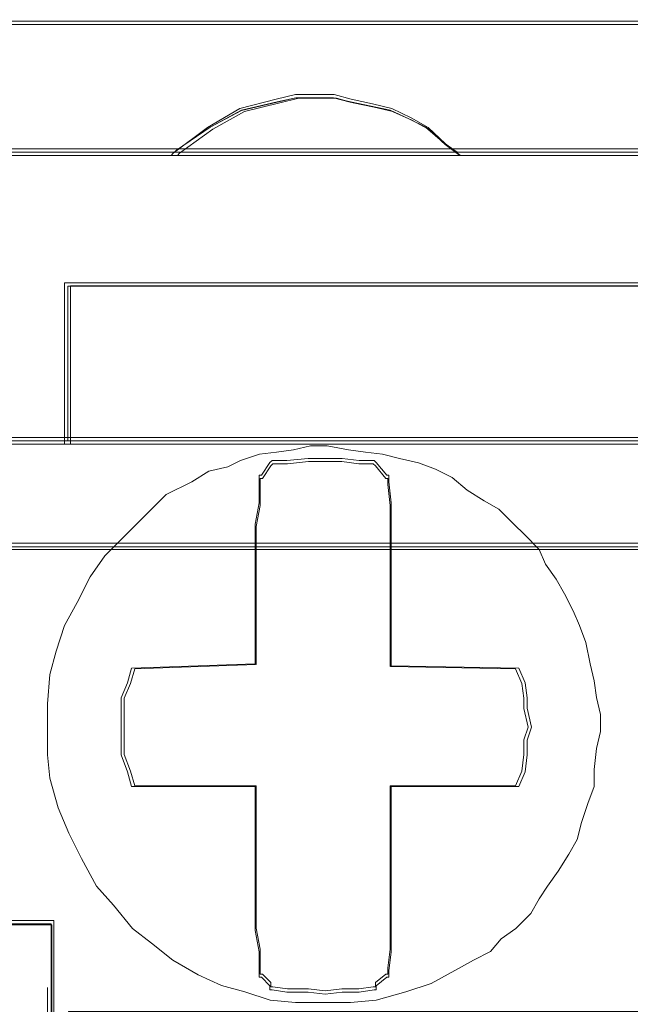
# Model space of a CAD drawing. Header units: millimetres. Extents: x -1290 to 1795, y -4192 to -1311.
# Tile 149 of 256: x 589.83 to 591.23, y -3302.43 to -3300.16. Entities that reach past the tile are written whole.
import ezdxf

# ---------------------------------------------------------------- set-up
doc = ezdxf.new("R2010")
doc.units = ezdxf.units.MM
doc.layers.add('$EL_istn', color=7, linetype='Continuous', lineweight=15)
doc.layers.add('Aparatura', color=7, linetype='Continuous', lineweight=13)
doc.styles.get("Standard").update_dxf_attribs({"font": 'ARIALN.TTF', "width": 0.8})
doc.dimstyles.new('100', dxfattribs={"dimtxt": 15, "dimasz": 10, "dimexe": 1.25, "dimexo": 0.625, "dimtad": 1, "dimdec": 0, "dimtxsty": 'Standard', "dimblk": 'OBLIQUE', "dimcen": 2.5, "dimadec": 0, "dimazin": 0, "dimtfac": 1, "dimtdec": 0, "dimtmove": 0, "dimatfit": 3, "dimldrblk": 'NONE', "dimfxl": 1, "dimarcsym": 0})

# ---------------------------------------------------------------- blocks, each defined once
blk = doc.blocks.new('_Oblique')
at = {"color": 0, "linetype": 'ByBlock', "lineweight": -2}
blk.add_line((-0.5, -0.5), (0.5, 0.5), dxfattribs=at)
blk = doc.blocks.new('*D43')
at = {"layer": '$EL_istn', "color": 0, "linetype": 'Continuous', "lineweight": -2, "ltscale": 0.1}
for p, q in [((605.2914, -3294.7164), (605.2914, -3319.5177)), ((518.0914, -3296.8148), (518.0914, -3319.5177)), ((518.0914, -3318.2677), (605.2914, -3318.2677))]:
    blk.add_line(p, q, dxfattribs=at)
at = {"layer": 'Defpoints', "color": 0}
for p in [(605.2914, -3294.0914), (518.0914, -3296.1898), (605.2914, -3318.2677)]:
    blk.add_point(p, dxfattribs=at)
at = {"layer": '$EL_istn', "color": 0, "linetype": 'ByBlock', "lineweight": -2, "xscale": 5, "yscale": 5, "zscale": 5, "rotation": 180}
blk.add_blockref('_Oblique', (518.0914, -3318.2677), dxfattribs=at)
at = {"layer": '$EL_istn', "color": 0, "linetype": 'ByBlock', "lineweight": -2, "xscale": 5, "yscale": 5, "zscale": 5}
blk.add_blockref('_Oblique', (605.2914, -3318.2677), dxfattribs=at)
at = {"layer": '$EL_istn', "color": 0, "lineweight": 5, "insert": (561.6914, -3313.5581), "char_height": 8, "attachment_point": 5}
blk.add_mtext('436', dxfattribs=at)
blk = doc.blocks.new('_None')

msp = doc.modelspace()

# ---------------------------------------------------------------- linework, layer by layer
at = {"layer": 'Aparatura', "lineweight": 13}
for points in [[(561.7986, -3300.1643), (596.0784, -3300.1643), (561.7986, -3300.1643)], [(590.841, -3300.4732), (590.8065, -3300.4462), (590.767, -3300.4084), (590.7276, -3300.3868), (590.6832, -3300.3652), (590.6389, -3300.3544), (590.5896, -3300.3436), (590.5502, -3300.3328), (590.5107, -3300.3328), (590.4614, -3300.3328), (590.4171, -3300.3436), (590.3333, -3300.3652), (590.2593, -3300.4084), (590.1805, -3300.4678), (590.1756, -3300.4732), (590.841, -3300.4732)], [(590.8065, -3300.4462), (590.767, -3300.4084), (590.7276, -3300.3868), (590.6832, -3300.3652), (590.6389, -3300.3544), (590.5896, -3300.3436), (590.5502, -3300.3328), (590.5107, -3300.3328), (590.4614, -3300.3328), (590.4171, -3300.3436), (590.3333, -3300.3652), (590.2593, -3300.4084), (590.1805, -3300.4678), (590.1756, -3300.4732), (590.841, -3300.4732), (590.8065, -3300.4462)], [(590.8065, -3300.4462), (590.767, -3300.4084), (590.7276, -3300.3868), (590.6832, -3300.3652), (590.6389, -3300.3544), (590.5896, -3300.3436), (590.5502, -3300.3328), (590.5107, -3300.3328), (590.4614, -3300.3328), (590.4171, -3300.3436), (590.3333, -3300.3652), (590.2593, -3300.4084), (590.1805, -3300.4678), (590.1756, -3300.4732), (590.841, -3300.4732), (590.8065, -3300.4462)], [(590.8065, -3300.4462), (590.767, -3300.4084), (590.7276, -3300.3868), (590.6832, -3300.3652), (590.6389, -3300.3544), (590.5896, -3300.3436), (590.5502, -3300.3328), (590.5107, -3300.3328), (590.4614, -3300.3328), (590.4171, -3300.3436), (590.3333, -3300.3652), (590.2593, -3300.4084), (590.1805, -3300.4678), (590.1756, -3300.4732), (590.841, -3300.4732), (590.8065, -3300.4462)], [(590.767, -3300.4084), (590.7276, -3300.3868), (590.6832, -3300.3652), (590.6389, -3300.3544), (590.5896, -3300.3436), (590.5502, -3300.3328), (590.5107, -3300.3328), (590.4614, -3300.3328), (590.4171, -3300.3436), (590.3333, -3300.3652), (590.2593, -3300.4084), (590.1805, -3300.4678), (590.1756, -3300.4732), (590.841, -3300.4732), (590.8065, -3300.4462), (590.767, -3300.4084)], [(590.7997, -3300.4416), (590.7612, -3300.4078), (590.7226, -3300.3885), (590.6793, -3300.3692), (590.6359, -3300.3596), (590.5878, -3300.35), (590.5492, -3300.3403), (590.5107, -3300.3403), (590.4625, -3300.3403), (590.4191, -3300.35), (590.3372, -3300.3692), (590.265, -3300.4078), (590.1879, -3300.4609), (590.1831, -3300.4657), (590.8335, -3300.4657), (590.7997, -3300.4416)], [(590.7612, -3300.4078), (590.7226, -3300.3885), (590.6793, -3300.3692), (590.6359, -3300.3596), (590.5878, -3300.35), (590.5492, -3300.3403), (590.5107, -3300.3403), (590.4625, -3300.3403), (590.4191, -3300.35), (590.3372, -3300.3692), (590.265, -3300.4078), (590.1879, -3300.4609), (590.1831, -3300.4657), (590.8335, -3300.4657), (590.7997, -3300.4416), (590.7612, -3300.4078)], [(561.7986, -3300.4578), (597.2576, -3300.4578), (561.7986, -3300.4578)], [(589.9301, -3300.8824), (589.9301, -3300.766), (589.9301, -3300.8824)], [(592.4825, -3300.766), (589.9301, -3300.766), (592.4825, -3300.766)], [(590.2633, -3300.766), (589.9301, -3300.766), (590.2633, -3300.766)], [(589.9301, -3300.8714), (589.9301, -3300.9869), (589.9301, -3301.1375), (592.4825, -3301.1375), (592.4825, -3300.9869), (592.4825, -3300.8714), (592.4825, -3300.766), (589.9301, -3300.766), (589.9301, -3300.8714)], [(589.9301, -3300.8714), (589.9301, -3300.9869), (589.9301, -3301.1375), (592.4825, -3301.1375), (592.4825, -3300.9869), (592.4825, -3300.8714), (592.4825, -3300.766), (589.9301, -3300.766), (589.9301, -3300.8714)], [(589.9301, -3300.8714), (589.9301, -3300.9869), (589.9301, -3301.1375), (592.4825, -3301.1375), (592.4825, -3300.9869), (592.4825, -3300.8714), (592.4825, -3300.766), (589.9301, -3300.766), (589.9301, -3300.8714)], [(589.9301, -3300.8714), (589.9301, -3300.9869), (589.9301, -3301.1375), (592.4825, -3301.1375), (592.4825, -3300.9869), (592.4825, -3300.8714), (592.4825, -3300.766), (589.9301, -3300.766), (589.9301, -3300.8714)], [(589.9376, -3300.8747), (589.9376, -3300.9855), (589.9376, -3301.13), (592.4746, -3301.13), (592.4746, -3300.9855), (592.4746, -3300.8747), (592.4746, -3300.7736), (589.9376, -3300.7736), (589.9376, -3300.8747)], [(589.9376, -3300.8747), (589.9376, -3300.9855), (589.9376, -3301.13), (592.4746, -3301.13), (592.4746, -3300.9855), (592.4746, -3300.8747), (592.4746, -3300.7736), (589.9376, -3300.7736), (589.9376, -3300.8747)], [(589.9301, -3300.9931), (589.9301, -3300.867), (589.9301, -3300.9931)], [(589.9301, -3301.1375), (589.9301, -3300.9776), (589.9301, -3301.1375)], [(589.9694, -3302.091), (589.9401, -3302.0325), (589.9158, -3301.9741), (589.8963, -3301.9059), (589.8914, -3301.8523), (589.8914, -3301.789), (589.8914, -3301.7354), (589.8963, -3301.6672), (589.9109, -3301.6136), (589.9304, -3301.5551), (589.9596, -3301.5016), (589.9889, -3301.4431), (590.023, -3301.3944), (590.0717, -3301.3457), (590.1156, -3301.3018), (590.1643, -3301.2531), (590.2228, -3301.2239), (590.2618, -3301.1996), (590.3057, -3301.1898), (590.3349, -3301.1752), (590.3788, -3301.1606), (590.4178, -3301.1557), (590.4568, -3301.1508), (590.4958, -3301.1411), (590.5347, -3301.1411), (590.5835, -3301.1508), (590.6225, -3301.1557), (590.6615, -3301.1606), (590.7005, -3301.1703), (590.7443, -3301.1801), (590.7833, -3301.1947), (590.8223, -3301.2142), (590.8564, -3301.2434), (590.8954, -3301.2677), (590.9295, -3301.2872), (590.9636, -3301.3213), (590.988, -3301.3457), (591.0221, -3301.3798), (591.0368, -3301.4139), (591.0611, -3301.448), (591.0806, -3301.4821), (591.1001, -3301.521), (591.1147, -3301.5551), (591.1294, -3301.5941), (591.1391, -3301.6428), (591.1489, -3301.6818), (591.1537, -3301.7208), (591.1635, -3301.7597), (591.1635, -3301.7987), (591.1537, -3301.8377), (591.1489, -3301.8864), (591.1489, -3301.9254), (591.1342, -3301.9643), (591.1196, -3302.0082), (591.1099, -3302.0471), (591.0904, -3302.0812), (591.066, -3302.1202), (591.0416, -3302.1543), (591.0221, -3302.1835), (591.0026, -3302.2176), (590.9685, -3302.2517), (590.9344, -3302.2761), (590.91, -3302.3053), (590.871, -3302.3248), (590.8369, -3302.3443), (590.7736, -3302.3784), (590.7151, -3302.3979), (590.6468, -3302.4173), (590.5884, -3302.4222), (590.5299, -3302.4222), (590.4616, -3302.4222), (590.4032, -3302.4173), (590.3447, -3302.3979), (590.2911, -3302.3832), (590.2374, -3302.3589), (590.179, -3302.3248), (590.1302, -3302.2858), (590.0864, -3302.2517), (590.0425, -3302.1981), (590.0035, -3302.1543), (589.9694, -3302.091)], [(589.9694, -3302.091), (589.9401, -3302.0325), (589.9158, -3301.9741), (589.8963, -3301.9059), (589.8914, -3301.8523), (589.8914, -3301.789), (589.8914, -3301.7354), (589.8963, -3301.6672), (589.9109, -3301.6136), (589.9304, -3301.5551), (589.9596, -3301.5016), (589.9889, -3301.4431), (590.023, -3301.3944), (590.0717, -3301.3457), (590.1156, -3301.3018), (590.1643, -3301.2531), (590.2228, -3301.2239), (590.2618, -3301.1996), (590.3057, -3301.1898), (590.3349, -3301.1752), (590.3788, -3301.1606), (590.4178, -3301.1557), (590.4568, -3301.1508), (590.4958, -3301.1411), (590.5347, -3301.1411), (590.5835, -3301.1508), (590.6225, -3301.1557), (590.6615, -3301.1606), (590.7005, -3301.1703), (590.7443, -3301.1801), (590.7833, -3301.1947), (590.8223, -3301.2142), (590.8564, -3301.2434), (590.8954, -3301.2677), (590.9295, -3301.2872), (590.9636, -3301.3213), (590.988, -3301.3457), (591.0221, -3301.3798), (591.0368, -3301.4139), (591.0611, -3301.448), (591.0806, -3301.4821), (591.1001, -3301.521), (591.1147, -3301.5551), (591.1294, -3301.5941), (591.1391, -3301.6428), (591.1489, -3301.6818), (591.1537, -3301.7208), (591.1635, -3301.7597), (591.1635, -3301.7987), (591.1537, -3301.8377), (591.1489, -3301.8864), (591.1489, -3301.9254), (591.1342, -3301.9643), (591.1196, -3302.0082), (591.1099, -3302.0471), (591.0904, -3302.0812), (591.066, -3302.1202), (591.0416, -3302.1543), (591.0221, -3302.1835), (591.0026, -3302.2176), (590.9685, -3302.2517), (590.9344, -3302.2761), (590.91, -3302.3053), (590.871, -3302.3248), (590.8369, -3302.3443), (590.7736, -3302.3784), (590.7151, -3302.3979), (590.6468, -3302.4173), (590.5884, -3302.4222), (590.5299, -3302.4222), (590.4616, -3302.4222), (590.4032, -3302.4173), (590.3447, -3302.3979), (590.2911, -3302.3832), (590.2374, -3302.3589), (590.179, -3302.3248), (590.1302, -3302.2858), (590.0864, -3302.2517), (590.0425, -3302.1981), (590.0035, -3302.1543), (589.9694, -3302.091)], [(591.1342, -3301.9643), (591.1196, -3302.0082), (591.1099, -3302.0471), (591.0904, -3302.0812), (591.066, -3302.1202), (591.0416, -3302.1543), (591.0221, -3302.1835), (591.0026, -3302.2176), (590.9685, -3302.2517), (590.9344, -3302.2761), (590.91, -3302.3053), (590.871, -3302.3248), (590.8369, -3302.3443), (590.7736, -3302.3784), (590.7151, -3302.3979), (590.6468, -3302.4173), (590.5884, -3302.4222), (590.5299, -3302.4222), (590.4616, -3302.4222), (590.4032, -3302.4173), (590.3447, -3302.3979), (590.2911, -3302.3832), (590.2374, -3302.3589), (590.179, -3302.3248), (590.1302, -3302.2858), (590.0864, -3302.2517), (590.0425, -3302.1981), (590.0035, -3302.1543), (589.9694, -3302.091), (589.9401, -3302.0325), (589.9158, -3301.9741), (589.8963, -3301.9059), (589.8914, -3301.8523), (589.8914, -3301.789), (589.8914, -3301.7354), (589.8963, -3301.6672), (589.9109, -3301.6136), (589.9304, -3301.5551), (589.9596, -3301.5016), (589.9889, -3301.4431), (590.023, -3301.3944), (590.0717, -3301.3457), (590.1156, -3301.3018), (590.1643, -3301.2531), (590.2228, -3301.2239), (590.2618, -3301.1996), (590.3057, -3301.1898), (590.3349, -3301.1752), (590.3788, -3301.1606), (590.4178, -3301.1557), (590.4568, -3301.1508), (590.4958, -3301.1411), (590.5347, -3301.1411), (590.5835, -3301.1508), (590.6225, -3301.1557), (590.6615, -3301.1606), (590.7005, -3301.1703), (590.7443, -3301.1801), (590.7833, -3301.1947), (590.8223, -3301.2142), (590.8564, -3301.2434), (590.8954, -3301.2677), (590.9295, -3301.2872), (590.9636, -3301.3213), (590.988, -3301.3457), (591.0221, -3301.3798), (591.0368, -3301.4139), (591.0611, -3301.448), (591.0806, -3301.4821), (591.1001, -3301.521), (591.1147, -3301.5551), (591.1294, -3301.5941), (591.1391, -3301.6428), (591.1489, -3301.6818), (591.1537, -3301.7208), (591.1635, -3301.7597), (591.1635, -3301.7987), (591.1537, -3301.8377), (591.1489, -3301.8864), (591.1489, -3301.9254), (591.1342, -3301.9643)], [(591.1342, -3301.9643), (591.1196, -3302.0082), (591.1099, -3302.0471), (591.0904, -3302.0812), (591.066, -3302.1202), (591.0416, -3302.1543), (591.0221, -3302.1835), (591.0026, -3302.2176), (590.9685, -3302.2517), (590.9344, -3302.2761), (590.91, -3302.3053), (590.871, -3302.3248), (590.8369, -3302.3443), (590.7736, -3302.3784), (590.7151, -3302.3979), (590.6468, -3302.4173), (590.5884, -3302.4222), (590.5299, -3302.4222), (590.4616, -3302.4222), (590.4032, -3302.4173), (590.3447, -3302.3979), (590.2911, -3302.3832), (590.2374, -3302.3589), (590.179, -3302.3248), (590.1302, -3302.2858), (590.0864, -3302.2517), (590.0425, -3302.1981), (590.0035, -3302.1543), (589.9694, -3302.091), (589.9401, -3302.0325), (589.9158, -3301.9741), (589.8963, -3301.9059), (589.8914, -3301.8523), (589.8914, -3301.789), (589.8914, -3301.7354), (589.8963, -3301.6672), (589.9109, -3301.6136), (589.9304, -3301.5551), (589.9596, -3301.5016), (589.9889, -3301.4431), (590.023, -3301.3944), (590.0717, -3301.3457), (590.1156, -3301.3018), (590.1643, -3301.2531), (590.2228, -3301.2239), (590.2618, -3301.1996), (590.3057, -3301.1898), (590.3349, -3301.1752), (590.3788, -3301.1606), (590.4178, -3301.1557), (590.4568, -3301.1508), (590.4958, -3301.1411), (590.5347, -3301.1411), (590.5835, -3301.1508), (590.6225, -3301.1557), (590.6615, -3301.1606), (590.7005, -3301.1703), (590.7443, -3301.1801), (590.7833, -3301.1947), (590.8223, -3301.2142), (590.8564, -3301.2434), (590.8954, -3301.2677), (590.9295, -3301.2872), (590.9636, -3301.3213), (590.988, -3301.3457), (591.0221, -3301.3798), (591.0368, -3301.4139), (591.0611, -3301.448), (591.0806, -3301.4821), (591.1001, -3301.521), (591.1147, -3301.5551), (591.1294, -3301.5941), (591.1391, -3301.6428), (591.1489, -3301.6818), (591.1537, -3301.7208), (591.1635, -3301.7597), (591.1635, -3301.7987), (591.1537, -3301.8377), (591.1489, -3301.8864), (591.1489, -3301.9254), (591.1342, -3301.9643)], [(591.0904, -3302.0812), (591.1099, -3302.0471), (591.1196, -3302.0082), (591.1342, -3301.9643), (591.1489, -3301.9254), (591.1489, -3301.8864), (591.1537, -3301.8377), (591.1635, -3301.7987), (591.1635, -3301.7597), (591.1537, -3301.7208), (591.1489, -3301.6818), (591.1391, -3301.6428), (591.1294, -3301.5941), (591.1147, -3301.5551), (591.1001, -3301.521), (591.0806, -3301.4821), (591.0611, -3301.448), (591.0368, -3301.4139), (591.0221, -3301.3798), (590.988, -3301.3457), (590.9636, -3301.3213), (590.9295, -3301.2872), (590.8954, -3301.2677), (590.8564, -3301.2434), (590.8223, -3301.2142), (590.7833, -3301.1947), (590.7443, -3301.1801), (590.7005, -3301.1703), (590.6615, -3301.1606), (590.6225, -3301.1557), (590.5835, -3301.1508), (590.5347, -3301.1411), (590.4958, -3301.1411), (590.4568, -3301.1508), (590.4178, -3301.1557), (590.3788, -3301.1606), (590.3349, -3301.1752), (590.3057, -3301.1898), (590.2618, -3301.1996), (590.2228, -3301.2239), (590.1643, -3301.2531), (590.1156, -3301.3018), (590.0717, -3301.3457), (590.023, -3301.3944), (589.9889, -3301.4431), (589.9596, -3301.5016), (589.9304, -3301.5551), (589.9109, -3301.6136), (589.8963, -3301.6672), (589.8914, -3301.7354), (589.8914, -3301.789), (589.8914, -3301.8523), (589.8963, -3301.9059), (589.9158, -3301.9741), (589.9401, -3302.0325), (589.9694, -3302.091), (590.0035, -3302.1543), (590.0425, -3302.1981), (590.0864, -3302.2517), (590.1302, -3302.2858), (590.179, -3302.3248), (590.2374, -3302.3589), (590.2911, -3302.3832), (590.3447, -3302.3979), (590.4032, -3302.4173), (590.4616, -3302.4222), (590.5299, -3302.4222), (590.5884, -3302.4222), (590.6468, -3302.4173), (590.7151, -3302.3979), (590.7736, -3302.3784), (590.8369, -3302.3443), (590.871, -3302.3248), (590.91, -3302.3053), (590.9344, -3302.2761), (590.9685, -3302.2517), (591.0026, -3302.2176), (591.0221, -3302.1835), (591.0416, -3302.1543), (591.066, -3302.1202), (591.0904, -3302.0812)], [(591.0904, -3302.0812), (591.1099, -3302.0471), (591.1196, -3302.0082), (591.1342, -3301.9643), (591.1489, -3301.9254), (591.1489, -3301.8864), (591.1537, -3301.8377), (591.1635, -3301.7987), (591.1635, -3301.7597), (591.1537, -3301.7208), (591.1489, -3301.6818), (591.1391, -3301.6428), (591.1294, -3301.5941), (591.1147, -3301.5551), (591.1001, -3301.521), (591.0806, -3301.4821), (591.0611, -3301.448), (591.0368, -3301.4139), (591.0221, -3301.3798), (590.988, -3301.3457), (590.9636, -3301.3213), (590.9295, -3301.2872), (590.8954, -3301.2677), (590.8564, -3301.2434), (590.8223, -3301.2142), (590.7833, -3301.1947), (590.7443, -3301.1801), (590.7005, -3301.1703), (590.6615, -3301.1606), (590.6225, -3301.1557), (590.5835, -3301.1508), (590.5347, -3301.1411), (590.4958, -3301.1411), (590.4568, -3301.1508), (590.4178, -3301.1557), (590.3788, -3301.1606), (590.3349, -3301.1752), (590.3057, -3301.1898), (590.2618, -3301.1996), (590.2228, -3301.2239), (590.1643, -3301.2531), (590.1156, -3301.3018), (590.0717, -3301.3457), (590.023, -3301.3944), (589.9889, -3301.4431), (589.9596, -3301.5016), (589.9304, -3301.5551), (589.9109, -3301.6136), (589.8963, -3301.6672), (589.8914, -3301.7354), (589.8914, -3301.789), (589.8914, -3301.8523), (589.8963, -3301.9059), (589.9158, -3301.9741), (589.9401, -3302.0325), (589.9694, -3302.091), (590.0035, -3302.1543), (590.0425, -3302.1981), (590.0864, -3302.2517), (590.1302, -3302.2858), (590.179, -3302.3248), (590.2374, -3302.3589), (590.2911, -3302.3832), (590.3447, -3302.3979), (590.4032, -3302.4173), (590.4616, -3302.4222), (590.5299, -3302.4222), (590.5884, -3302.4222), (590.6468, -3302.4173), (590.7151, -3302.3979), (590.7736, -3302.3784), (590.8369, -3302.3443), (590.871, -3302.3248), (590.91, -3302.3053), (590.9344, -3302.2761), (590.9685, -3302.2517), (591.0026, -3302.2176), (591.0221, -3302.1835), (591.0416, -3302.1543), (591.066, -3302.1202), (591.0904, -3302.0812)], [(590.0035, -3302.1543), (589.9694, -3302.091), (589.9401, -3302.0325), (589.9158, -3301.9741), (589.8963, -3301.9059), (589.8914, -3301.8523), (589.8914, -3301.789), (589.8914, -3301.7354), (589.8963, -3301.6672), (589.9109, -3301.6136), (589.9304, -3301.5551), (589.9596, -3301.5016), (589.9889, -3301.4431), (590.023, -3301.3944), (590.0717, -3301.3457), (590.1156, -3301.3018), (590.1643, -3301.2531), (590.2228, -3301.2239), (590.2618, -3301.1996), (590.3057, -3301.1898), (590.3349, -3301.1752), (590.3788, -3301.1606), (590.4178, -3301.1557), (590.4568, -3301.1508), (590.4958, -3301.1411), (590.5347, -3301.1411), (590.5835, -3301.1508), (590.6225, -3301.1557), (590.6615, -3301.1606), (590.7005, -3301.1703), (590.7443, -3301.1801), (590.7833, -3301.1947), (590.8223, -3301.2142), (590.8564, -3301.2434), (590.8954, -3301.2677), (590.9295, -3301.2872), (590.9636, -3301.3213), (590.988, -3301.3457), (591.0221, -3301.3798), (591.0368, -3301.4139), (591.0611, -3301.448), (591.0806, -3301.4821), (591.1001, -3301.521), (591.1147, -3301.5551), (591.1294, -3301.5941), (591.1391, -3301.6428), (591.1489, -3301.6818), (591.1537, -3301.7208), (591.1635, -3301.7597), (591.1635, -3301.7987), (591.1537, -3301.8377), (591.1489, -3301.8864), (591.1489, -3301.9254), (591.1342, -3301.9643), (591.1196, -3302.0082), (591.1099, -3302.0471), (591.0904, -3302.0812), (591.066, -3302.1202), (591.0416, -3302.1543), (591.0221, -3302.1835), (591.0026, -3302.2176), (590.9685, -3302.2517), (590.9344, -3302.2761), (590.91, -3302.3053), (590.871, -3302.3248), (590.8369, -3302.3443), (590.7736, -3302.3784), (590.7151, -3302.3979), (590.6468, -3302.4173), (590.5884, -3302.4222), (590.5299, -3302.4222), (590.4616, -3302.4222), (590.4032, -3302.4173), (590.3447, -3302.3979), (590.2911, -3302.3832), (590.2374, -3302.3589), (590.179, -3302.3248), (590.1302, -3302.2858), (590.0864, -3302.2517), (590.0425, -3302.1981), (590.0035, -3302.1543)], [(590.0748, -3301.6868), (590.0602, -3301.7209), (590.0602, -3301.7453), (590.0602, -3301.7891), (590.0602, -3301.8184), (590.0602, -3301.8525), (590.0748, -3301.8915), (590.0846, -3301.9256), (590.3684, -3301.9256), (590.3684, -3302.257), (590.3782, -3302.3057), (590.3782, -3302.3496), (590.3782, -3302.3642), (590.3831, -3302.3642), (590.4026, -3302.3837), (590.4026, -3302.3934), (590.4075, -3302.3934), (590.4418, -3302.3983), (590.4907, -3302.3983), (590.5298, -3302.4032), (590.569, -3302.3983), (590.6081, -3302.3983), (590.6423, -3302.3934), (590.6472, -3302.3934), (590.6472, -3302.3837), (590.6717, -3302.3642), (590.6766, -3302.3642), (590.6766, -3302.3496), (590.6815, -3302.3057), (590.6815, -3302.257), (590.6815, -3301.9256), (590.975, -3301.9256), (590.9897, -3301.8915), (590.9946, -3301.8525), (590.9946, -3301.8184), (591.0044, -3301.7891), (590.9946, -3301.7453), (590.9946, -3301.7209), (590.9897, -3301.6868), (590.975, -3301.6527), (590.6815, -3301.6478), (590.6815, -3301.3213), (590.6815, -3301.2725), (590.6766, -3301.2238), (590.6766, -3301.2092), (590.6717, -3301.2092), (590.6472, -3301.1799), (590.6423, -3301.1751), (590.6081, -3301.1751), (590.569, -3301.1702), (590.5298, -3301.1702), (590.4907, -3301.1702), (590.4418, -3301.1751), (590.4075, -3301.1751), (590.4026, -3301.1799), (590.3831, -3301.2092), (590.3782, -3301.2092), (590.3782, -3301.2238), (590.3782, -3301.2725), (590.3684, -3301.3213), (590.3684, -3301.6429), (590.0846, -3301.6527), (590.0748, -3301.6868)], [(590.0748, -3301.8915), (590.0846, -3301.9256), (590.3684, -3301.9256), (590.3684, -3302.257), (590.3782, -3302.3057), (590.3782, -3302.3496), (590.3782, -3302.3642), (590.3831, -3302.3642), (590.4026, -3302.3837), (590.4026, -3302.3934), (590.4075, -3302.3934), (590.4418, -3302.3983), (590.4907, -3302.3983), (590.5298, -3302.4032), (590.569, -3302.3983), (590.6081, -3302.3983), (590.6423, -3302.3934), (590.6472, -3302.3934), (590.6472, -3302.3837), (590.6717, -3302.3642), (590.6766, -3302.3642), (590.6766, -3302.3496), (590.6815, -3302.3057), (590.6815, -3302.257), (590.6815, -3301.9256), (590.975, -3301.9256), (590.9897, -3301.8915), (590.9946, -3301.8525), (590.9946, -3301.8184), (591.0044, -3301.7891), (590.9946, -3301.7453), (590.9946, -3301.7209), (590.9897, -3301.6868), (590.975, -3301.6527), (590.6815, -3301.6478), (590.6815, -3301.3213), (590.6815, -3301.2725), (590.6766, -3301.2238), (590.6766, -3301.2092), (590.6717, -3301.2092), (590.6472, -3301.1799), (590.6423, -3301.1751), (590.6081, -3301.1751), (590.569, -3301.1702), (590.5298, -3301.1702), (590.4907, -3301.1702), (590.4418, -3301.1751), (590.4075, -3301.1751), (590.4026, -3301.1799), (590.3831, -3301.2092), (590.3782, -3301.2092), (590.3782, -3301.2238), (590.3782, -3301.2725), (590.3684, -3301.3213), (590.3684, -3301.6429), (590.0846, -3301.6527), (590.0748, -3301.6868), (590.0602, -3301.7209), (590.0602, -3301.7453), (590.0602, -3301.7891), (590.0602, -3301.8184), (590.0602, -3301.8525), (590.0748, -3301.8915)], [(590.0748, -3301.8915), (590.0846, -3301.9256), (590.3684, -3301.9256), (590.3684, -3302.257), (590.3782, -3302.3057), (590.3782, -3302.3496), (590.3782, -3302.3642), (590.3831, -3302.3642), (590.4026, -3302.3837), (590.4026, -3302.3934), (590.4075, -3302.3934), (590.4418, -3302.3983), (590.4907, -3302.3983), (590.5298, -3302.4032), (590.569, -3302.3983), (590.6081, -3302.3983), (590.6423, -3302.3934), (590.6472, -3302.3934), (590.6472, -3302.3837), (590.6717, -3302.3642), (590.6766, -3302.3642), (590.6766, -3302.3496), (590.6815, -3302.3057), (590.6815, -3302.257), (590.6815, -3301.9256), (590.975, -3301.9256), (590.9897, -3301.8915), (590.9946, -3301.8525), (590.9946, -3301.8184), (591.0044, -3301.7891), (590.9946, -3301.7453), (590.9946, -3301.7209), (590.9897, -3301.6868), (590.975, -3301.6527), (590.6815, -3301.6478), (590.6815, -3301.3213), (590.6815, -3301.2725), (590.6766, -3301.2238), (590.6766, -3301.2092), (590.6717, -3301.2092), (590.6472, -3301.1799), (590.6423, -3301.1751), (590.6081, -3301.1751), (590.569, -3301.1702), (590.5298, -3301.1702), (590.4907, -3301.1702), (590.4418, -3301.1751), (590.4075, -3301.1751), (590.4026, -3301.1799), (590.3831, -3301.2092), (590.3782, -3301.2092), (590.3782, -3301.2238), (590.3782, -3301.2725), (590.3684, -3301.3213), (590.3684, -3301.6429), (590.0846, -3301.6527), (590.0748, -3301.6868), (590.0602, -3301.7209), (590.0602, -3301.7453), (590.0602, -3301.7891), (590.0602, -3301.8184), (590.0602, -3301.8525), (590.0748, -3301.8915)], [(590.6815, -3301.9256), (590.6815, -3302.257), (590.6815, -3302.3057), (590.6766, -3302.3496), (590.6766, -3302.3642), (590.6717, -3302.3642), (590.6472, -3302.3837), (590.6472, -3302.3934), (590.6423, -3302.3934), (590.6081, -3302.3983), (590.569, -3302.3983), (590.5298, -3302.4032), (590.4907, -3302.3983), (590.4418, -3302.3983), (590.4075, -3302.3934), (590.4026, -3302.3934), (590.4026, -3302.3837), (590.3831, -3302.3642), (590.3782, -3302.3642), (590.3782, -3302.3496), (590.3782, -3302.3057), (590.3684, -3302.257), (590.3684, -3301.9256), (590.0846, -3301.9256), (590.0748, -3301.8915), (590.0602, -3301.8525), (590.0602, -3301.8184), (590.0602, -3301.7891), (590.0602, -3301.7453), (590.0602, -3301.7209), (590.0748, -3301.6868), (590.0846, -3301.6527), (590.3684, -3301.6429), (590.3684, -3301.3213), (590.3782, -3301.2725), (590.3782, -3301.2238), (590.3782, -3301.2092), (590.3831, -3301.2092), (590.4026, -3301.1799), (590.4075, -3301.1751), (590.4418, -3301.1751), (590.4907, -3301.1702), (590.5298, -3301.1702), (590.569, -3301.1702), (590.6081, -3301.1751), (590.6423, -3301.1751), (590.6472, -3301.1799), (590.6717, -3301.2092), (590.6766, -3301.2092), (590.6766, -3301.2238), (590.6815, -3301.2725), (590.6815, -3301.3213), (590.6815, -3301.6478), (590.975, -3301.6527), (590.9897, -3301.6868), (590.9946, -3301.7209), (590.9946, -3301.7453), (591.0044, -3301.7891), (590.9946, -3301.8184), (590.9946, -3301.8525), (590.9897, -3301.8915), (590.975, -3301.9256), (590.6815, -3301.9256)], [(590.6815, -3301.9256), (590.6815, -3302.257), (590.6815, -3302.3057), (590.6766, -3302.3496), (590.6766, -3302.3642), (590.6717, -3302.3642), (590.6472, -3302.3837), (590.6472, -3302.3934), (590.6423, -3302.3934), (590.6081, -3302.3983), (590.569, -3302.3983), (590.5298, -3302.4032), (590.4907, -3302.3983), (590.4418, -3302.3983), (590.4075, -3302.3934), (590.4026, -3302.3934), (590.4026, -3302.3837), (590.3831, -3302.3642), (590.3782, -3302.3642), (590.3782, -3302.3496), (590.3782, -3302.3057), (590.3684, -3302.257), (590.3684, -3301.9256), (590.0846, -3301.9256), (590.0748, -3301.8915), (590.0602, -3301.8525), (590.0602, -3301.8184), (590.0602, -3301.7891), (590.0602, -3301.7453), (590.0602, -3301.7209), (590.0748, -3301.6868), (590.0846, -3301.6527), (590.3684, -3301.6429), (590.3684, -3301.3213), (590.3782, -3301.2725), (590.3782, -3301.2238), (590.3782, -3301.2092), (590.3831, -3301.2092), (590.4026, -3301.1799), (590.4075, -3301.1751), (590.4418, -3301.1751), (590.4907, -3301.1702), (590.5298, -3301.1702), (590.569, -3301.1702), (590.6081, -3301.1751), (590.6423, -3301.1751), (590.6472, -3301.1799), (590.6717, -3301.2092), (590.6766, -3301.2092), (590.6766, -3301.2238), (590.6815, -3301.2725), (590.6815, -3301.3213), (590.6815, -3301.6478), (590.975, -3301.6527), (590.9897, -3301.6868), (590.9946, -3301.7209), (590.9946, -3301.7453), (591.0044, -3301.7891), (590.9946, -3301.8184), (590.9946, -3301.8525), (590.9897, -3301.8915), (590.975, -3301.9256), (590.6815, -3301.9256)], [(590.0821, -3301.8902), (590.0918, -3301.9239), (590.371, -3301.9239), (590.371, -3302.2512), (590.3806, -3302.2994), (590.3806, -3302.3427), (590.3806, -3302.3571), (590.3854, -3302.3571), (590.4047, -3302.3764), (590.4047, -3302.386), (590.4095, -3302.386), (590.4432, -3302.3908), (590.4914, -3302.3908), (590.5299, -3302.3956), (590.5684, -3302.3908), (590.6069, -3302.3908), (590.6406, -3302.386), (590.6454, -3302.386), (590.6454, -3302.3764), (590.6695, -3302.3571), (590.6743, -3302.3571), (590.6743, -3302.3427), (590.6791, -3302.2994), (590.6791, -3302.2512), (590.6791, -3301.9239), (590.968, -3301.9239), (590.9824, -3301.8902), (590.9872, -3301.8517), (590.9872, -3301.818), (590.9969, -3301.7891), (590.9872, -3301.7458), (590.9872, -3301.7217), (590.9824, -3301.688), (590.968, -3301.6543), (590.6791, -3301.6495), (590.6791, -3301.327), (590.6791, -3301.2788), (590.6743, -3301.2307), (590.6743, -3301.2163), (590.6695, -3301.2163), (590.6454, -3301.1874), (590.6406, -3301.1826), (590.6069, -3301.1826), (590.5684, -3301.1777), (590.5299, -3301.1777), (590.4914, -3301.1777), (590.4432, -3301.1826), (590.4095, -3301.1826), (590.4047, -3301.1874), (590.3854, -3301.2163), (590.3806, -3301.2163), (590.3806, -3301.2307), (590.3806, -3301.2788), (590.371, -3301.327), (590.371, -3301.6447), (590.0918, -3301.6543), (590.0821, -3301.688), (590.0677, -3301.7217), (590.0677, -3301.7458), (590.0677, -3301.7891), (590.0677, -3301.818), (590.0677, -3301.8517), (590.0821, -3301.8902)], [(595.0578, -3301.3656), (589.2073, -3301.3656), (595.0578, -3301.3656)], [(589.8914, -3302.8073), (589.8914, -3302.3877), (589.8914, -3302.8073)]]:
    msp.add_lwpolyline(points, close=True, dxfattribs=at)
for points in [[(596.0705, -3300.1718), (561.8063, -3300.1718)], [(596.0705, -3300.1718), (561.8063, -3300.1718)], [(596.0784, -3300.1643), (561.8065, -3300.1643)], [(596.0784, -3300.1643), (561.8065, -3300.1643)], [(596.0784, -3300.1643), (561.8065, -3300.1643)], [(596.0784, -3300.1643), (561.8065, -3300.1643)], [(589.442, -3300.4657), (590.1833, -3300.4657), (590.1881, -3300.4609), (590.2651, -3300.4079), (590.3373, -3300.3693), (590.4191, -3300.3501), (590.4625, -3300.3404), (590.5106, -3300.3404), (590.5491, -3300.3404), (590.5876, -3300.3501), (590.6358, -3300.3597), (590.6791, -3300.3693), (590.7224, -3300.3886), (590.7609, -3300.4079), (590.7994, -3300.4416), (590.8331, -3300.4657), (591.5793, -3300.4657)], [(589.442, -3300.4657), (590.1833, -3300.4657), (590.1881, -3300.4609), (590.2651, -3300.4079), (590.3373, -3300.3693), (590.4191, -3300.3501), (590.4625, -3300.3404), (590.5106, -3300.3404), (590.5491, -3300.3404), (590.5876, -3300.3501), (590.6358, -3300.3597), (590.6791, -3300.3693), (590.7224, -3300.3886), (590.7609, -3300.4079), (590.7994, -3300.4416), (590.8331, -3300.4657), (591.5793, -3300.4657)], [(589.4483, -3300.4732), (590.1898, -3300.4732), (590.1946, -3300.4682), (590.2717, -3300.4125), (590.3439, -3300.3719), (590.4258, -3300.3517), (590.4691, -3300.3415), (590.5172, -3300.3415), (590.5558, -3300.3415), (590.5943, -3300.3517), (590.6424, -3300.3618), (590.6858, -3300.3719), (590.7291, -3300.3922), (590.7676, -3300.4125), (590.8061, -3300.4479), (590.8398, -3300.4732), (591.5861, -3300.4732)], [(589.4483, -3300.4732), (590.1898, -3300.4732), (590.1946, -3300.4682), (590.2717, -3300.4125), (590.3439, -3300.3719), (590.4258, -3300.3517), (590.4691, -3300.3415), (590.5172, -3300.3415), (590.5558, -3300.3415), (590.5943, -3300.3517), (590.6424, -3300.3618), (590.6858, -3300.3719), (590.7291, -3300.3922), (590.7676, -3300.4125), (590.8061, -3300.4479), (590.8398, -3300.4732), (591.5861, -3300.4732)], [(589.4483, -3300.4732), (590.1898, -3300.4732), (590.1946, -3300.4682), (590.2717, -3300.4125), (590.3439, -3300.3719), (590.4258, -3300.3517), (590.4691, -3300.3415), (590.5172, -3300.3415), (590.5558, -3300.3415), (590.5943, -3300.3517), (590.6424, -3300.3618), (590.6858, -3300.3719), (590.7291, -3300.3922), (590.7676, -3300.4125), (590.8061, -3300.4479), (590.8398, -3300.4732), (591.5861, -3300.4732)], [(589.4483, -3300.4732), (590.1898, -3300.4732), (590.1946, -3300.4682), (590.2717, -3300.4125), (590.3439, -3300.3719), (590.4258, -3300.3517), (590.4691, -3300.3415), (590.5172, -3300.3415), (590.5558, -3300.3415), (590.5943, -3300.3517), (590.6424, -3300.3618), (590.6858, -3300.3719), (590.7291, -3300.3922), (590.7676, -3300.4125), (590.8061, -3300.4479), (590.8398, -3300.4732), (591.5861, -3300.4732)], [(592.9803, -3300.4653), (592.239, -3300.4653), (591.5795, -3300.4653), (590.8334, -3300.4653), (590.1835, -3300.4653), (589.4422, -3300.4653)], [(592.9803, -3300.4653), (592.239, -3300.4653), (591.5795, -3300.4653), (590.8334, -3300.4653), (590.1835, -3300.4653), (589.4422, -3300.4653)], [(592.9803, -3300.4653), (592.239, -3300.4653), (591.5795, -3300.4653), (590.8334, -3300.4653), (590.1835, -3300.4653), (589.4422, -3300.4653)], [(592.9869, -3300.4578), (592.2454, -3300.4578), (591.5858, -3300.4578), (590.8395, -3300.4578), (590.1895, -3300.4578), (589.4481, -3300.4578)], [(592.9869, -3300.4578), (592.2454, -3300.4578), (591.5858, -3300.4578), (590.8395, -3300.4578), (590.1895, -3300.4578), (589.4481, -3300.4578)], [(592.9869, -3300.4578), (592.2454, -3300.4578), (591.5858, -3300.4578), (590.8395, -3300.4578), (590.1895, -3300.4578), (589.4481, -3300.4578)], [(592.9869, -3300.4578), (592.2454, -3300.4578), (591.5858, -3300.4578), (590.8395, -3300.4578), (590.1895, -3300.4578), (589.4481, -3300.4578)], [(592.9869, -3300.4578), (592.2454, -3300.4578), (591.5858, -3300.4578), (590.8395, -3300.4578), (590.1895, -3300.4578), (589.4481, -3300.4578)], [(592.9869, -3300.4578), (592.2454, -3300.4578), (591.5858, -3300.4578), (590.8395, -3300.4578), (590.1895, -3300.4578), (589.4481, -3300.4578)], [(592.9869, -3300.4578), (592.2454, -3300.4578), (591.5858, -3300.4578), (590.8395, -3300.4578), (590.1895, -3300.4578), (589.4481, -3300.4578)], [(589.6781, -3301.13), (589.938, -3301.13), (589.938, -3300.9855), (589.938, -3300.8747), (589.938, -3300.7736), (592.4749, -3300.7736), (592.4749, -3300.8747), (592.4749, -3300.9855), (592.4749, -3301.13), (592.7348, -3301.13)], [(589.6781, -3301.13), (589.938, -3301.13), (589.938, -3300.9855), (589.938, -3300.8747), (589.938, -3300.7736), (592.4749, -3300.7736), (592.4749, -3300.8747), (592.4749, -3300.9855), (592.4749, -3301.13), (592.7348, -3301.13)], [(589.6781, -3301.13), (589.938, -3301.13), (589.938, -3300.9855), (589.938, -3300.8747), (589.938, -3300.7736), (592.4749, -3300.7736), (592.4749, -3300.8747), (592.4749, -3300.9855), (592.4749, -3301.13), (592.7348, -3301.13)], [(589.684, -3301.1375), (589.944, -3301.1375), (589.944, -3300.9897), (589.944, -3300.8765), (589.944, -3300.773), (592.4814, -3300.773), (592.4814, -3300.8765), (592.4814, -3300.9897), (592.4814, -3301.1375), (592.7414, -3301.1375)], [(589.684, -3301.1375), (589.944, -3301.1375), (589.944, -3300.9897), (589.944, -3300.8765), (589.944, -3300.773), (592.4814, -3300.773), (592.4814, -3300.8765), (592.4814, -3300.9897), (592.4814, -3301.1375), (592.7414, -3301.1375)], [(589.684, -3301.1375), (589.944, -3301.1375), (589.944, -3300.9897), (589.944, -3300.8765), (589.944, -3300.773), (592.4814, -3300.773), (592.4814, -3300.8765), (592.4814, -3300.9897), (592.4814, -3301.1375), (592.7414, -3301.1375)], [(589.684, -3301.1375), (589.944, -3301.1375), (589.944, -3300.9897), (589.944, -3300.8765), (589.944, -3300.773), (592.4814, -3300.773), (592.4814, -3300.8765), (592.4814, -3300.9897), (592.4814, -3301.1375), (592.7414, -3301.1375)], [(589.684, -3301.1375), (589.944, -3301.1375), (589.944, -3300.9897), (589.944, -3300.8765), (589.944, -3300.773), (592.4814, -3300.773), (592.4814, -3300.8765), (592.4814, -3300.9897), (592.4814, -3301.1375), (592.7414, -3301.1375)], [(589.684, -3301.1375), (589.944, -3301.1375), (589.944, -3300.9897), (589.944, -3300.8765), (589.944, -3300.773), (592.4814, -3300.773), (592.4814, -3300.8765), (592.4814, -3300.9897), (592.4814, -3301.1375), (592.7414, -3301.1375)], [(589.684, -3301.1375), (589.944, -3301.1375), (589.944, -3300.9897), (589.944, -3300.8765), (589.944, -3300.773), (592.4814, -3300.773), (592.4814, -3300.8765), (592.4814, -3300.9897), (592.4814, -3301.1375), (592.7414, -3301.1375)], [(592.7386, -3301.1221), (592.4784, -3301.1221), (589.9395, -3301.1221), (589.6793, -3301.1221)], [(595.0491, -3301.3739), (589.2159, -3301.3739)], [(595.056, -3301.3656), (589.2216, -3301.3656)], [(589.2217, -3301.3799), (595.0561, -3301.3799)], [(592.7173, -3302.8018), (592.5199, -3302.8018), (591.8121, -3302.8018), (591.3114, -3302.8018), (591.1092, -3302.8018), (589.944, -3302.8018), (589.9055, -3302.8018), (589.9055, -3302.4344), (589.9055, -3302.3904), (589.9055, -3302.2336), (589.7081, -3302.2336)], [(592.7173, -3302.8018), (592.5199, -3302.8018), (591.8121, -3302.8018), (591.3114, -3302.8018), (591.1092, -3302.8018), (589.944, -3302.8018), (589.9055, -3302.8018), (589.9055, -3302.4344), (589.9055, -3302.3904), (589.9055, -3302.2336), (589.7081, -3302.2336)], [(592.7173, -3302.8018), (592.5199, -3302.8018), (591.8121, -3302.8018), (591.3114, -3302.8018), (591.1092, -3302.8018), (589.944, -3302.8018), (589.9055, -3302.8018), (589.9055, -3302.4344), (589.9055, -3302.3904), (589.9055, -3302.2336), (589.7081, -3302.2336)], [(592.7173, -3302.8018), (592.5199, -3302.8018), (591.8121, -3302.8018), (591.3114, -3302.8018), (591.1092, -3302.8018), (589.944, -3302.8018), (589.9055, -3302.8018), (589.9055, -3302.4344), (589.9055, -3302.3904), (589.9055, -3302.2336), (589.7081, -3302.2336)], [(592.7173, -3302.8018), (592.5199, -3302.8018), (591.8121, -3302.8018), (591.3114, -3302.8018), (591.1092, -3302.8018), (589.944, -3302.8018), (589.9055, -3302.8018), (589.9055, -3302.4344), (589.9055, -3302.3904), (589.9055, -3302.2336), (589.7081, -3302.2336)], [(592.7107, -3302.7995), (592.5134, -3302.7995), (591.8057, -3302.7995), (591.3051, -3302.7995), (591.1029, -3302.7995), (589.938, -3302.7995), (589.8995, -3302.7995), (589.8995, -3302.4385), (589.8995, -3302.3952), (589.8995, -3302.2411), (589.7021, -3302.2411)], [(592.7107, -3302.7995), (592.5134, -3302.7995), (591.8057, -3302.7995), (591.3051, -3302.7995), (591.1029, -3302.7995), (589.938, -3302.7995), (589.8995, -3302.7995), (589.8995, -3302.4385), (589.8995, -3302.3952), (589.8995, -3302.2411), (589.7021, -3302.2411)], [(592.7107, -3302.7995), (592.5134, -3302.7995), (591.8057, -3302.7995), (591.3051, -3302.7995), (591.1029, -3302.7995), (589.938, -3302.7995), (589.8995, -3302.7995), (589.8995, -3302.4385), (589.8995, -3302.3952), (589.8995, -3302.2411), (589.7021, -3302.2411)], [(589.7034, -3302.244), (589.9009, -3302.244), (589.9009, -3302.3994), (589.9009, -3302.8073), (589.9395, -3302.8073), (589.9395, -3302.7005), (589.9395, -3302.4431), (591.1054, -3302.4431), (591.3077, -3302.4431), (592.4784, -3302.4431), (592.7386, -3302.4431)]]:
    msp.add_lwpolyline(points, dxfattribs=at)

# ---------------------------------------------------------------- dimensions: what is measured, and where the dimension line sits
at = {"layer": '$EL_istn', "linetype": 'Continuous', "lineweight": 5, "ltscale": 0.1}
dim = msp.add_linear_dim(base=(605.2914, -3318.2677), p1=(518.0914, -3296.1898), p2=(605.2914, -3294.0914), dimstyle='100', override={"dimtxt": 8, "dimasz": 5, "dimlfac": 5, "dimfxl": 35, "dimfxlon": 0}, dxfattribs=at)
dim.commit()
dim.dimension.update_dxf_attribs({"geometry": '*D43', "text_midpoint": (561.6914, -3313.5581)})

doc.saveas('drawing.dxf')
